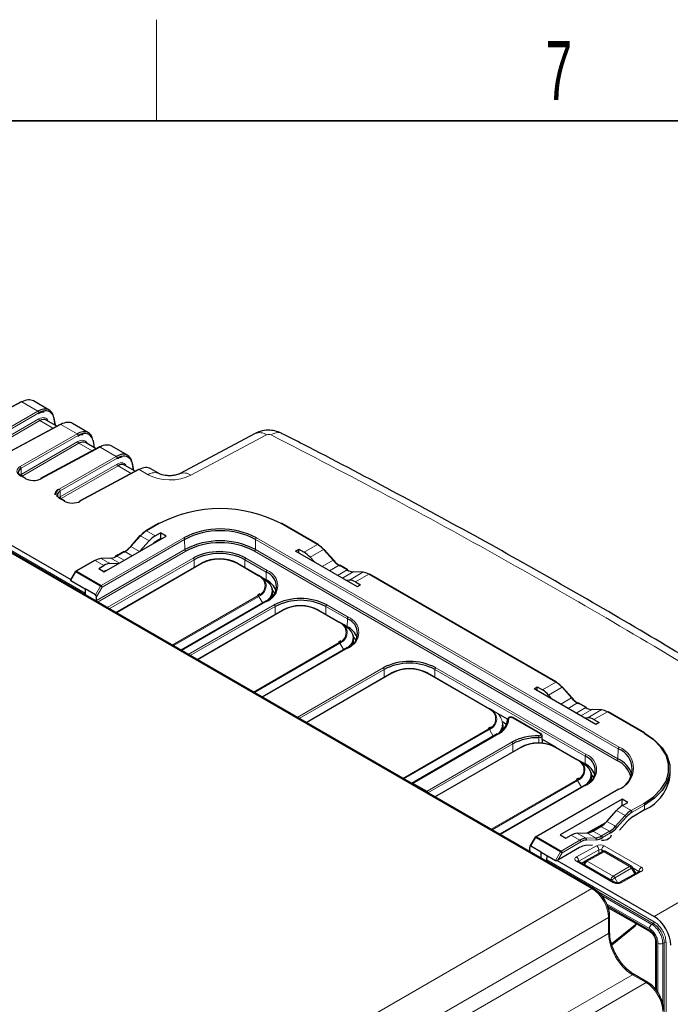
# Paper-space layout 'Blatt4' of a CAD drawing. Header units: millimetres. Extents: x 5 to 418, y 2 to 292.
# Tile 51 of 52: x 304 to 343, y 230 to 288. Entities that reach past the tile are written whole.
import ezdxf

# ---------------------------------------------------------------- set-up
doc = ezdxf.new("R2010")
doc.units = ezdxf.units.MM
doc.layers.add('SLD-0', color=7, linetype='Continuous')
doc.styles.add('SLDTEXTSTYLE0', font='TXT', dxfattribs={"width": 0.605})

psp = doc.layouts.new('Blatt4')

# ---------------------------------------------------------------- linework, layer by layer
at = {"color": 7, "linetype": 'Continuous', "lineweight": 25}
for p, q in [((282.331, 269.781), (307.409, 255.304)), ((338.413, 236.992), (285.271, 267.671)), ((304.467, 265.845), (300.973, 263.967)), ((306.138, 265.352), (305.2, 265.894)), ((306.787, 264.506), (303.293, 262.628)), ((306.588, 264.4), (305.955, 264.765)), ((306.501, 264.45), (306.431, 264.873)), ((308.457, 264.013), (307.519, 264.555)), ((318.35, 263.965), (313.857, 261.574)), ((308.907, 263.061), (308.274, 263.426)), ((308.821, 263.111), (308.751, 263.534)), ((309.106, 263.167), (305.612, 261.289)), ((310.776, 262.675), (309.839, 263.216)), ((311.14, 261.772), (311.07, 262.196)), ((311.425, 261.829), (307.931, 259.95)), ((311.227, 261.722), (310.593, 262.087)), ((312.673, 261.58), (312.158, 261.877)), ((312.673, 261.58), (312.658, 261.588)), ((304.737, 261.302), (304.459, 261.462)), ((307.056, 259.963), (306.778, 260.123)), ((312.607, 258.629), (311.868, 258.203)), ((322.081, 257.386), (319.928, 258.629)), ((312.423, 257.902), (312.732, 258.08)), ((313.066, 257.887), (312.732, 258.08)), ((312.732, 258.08), (312.732, 257.727)), ((309.4, 255.771), (313.066, 257.887)), ((311.514, 257.908), (310.945, 257.273)), ((311.5, 256.983), (312.063, 257.604)), ((312.732, 257.727), (312.486, 257.585)), ((312.732, 257.727), (312.76, 257.711)), ((310.582, 256.97), (310.106, 256.696)), ((320.742, 256.989), (320.934, 257.1)), ((324.408, 254.873), (320.742, 256.989)), ((320.934, 257.1), (321.243, 256.922)), ((320.934, 256.878), (320.934, 257.1)), ((323.004, 256.457), (322.435, 257.091)), ((308.82, 256.443), (307.709, 255.802)), ((309.761, 256.583), (309.192, 256.561)), ((321.603, 256.624), (321.855, 256.346)), ((307.68, 255.772), (307.402, 255.291)), ((309.066, 255.964), (309.375, 256.142)), ((309.066, 255.964), (309.4, 255.771)), ((309.732, 256.258), (310.286, 256.282)), ((310.089, 253.344), (315.162, 256.272)), ((317.288, 256.272), (318.561, 255.538)), ((323.843, 255.879), (323.367, 256.154)), ((324.757, 255.745), (324.188, 255.767)), ((307.414, 255.245), (308.263, 254.755)), ((318.808, 255.395), (318.561, 255.538)), ((318.997, 255.286), (318.809, 255.394)), ((323.686, 255.289), (323.934, 255.278)), ((324.291, 255.162), (324.6, 254.984)), ((336.223, 249.222), (325.129, 255.627)), ((308.263, 254.755), (308.263, 254.397)), ((308.88, 254.399), (308.263, 254.755)), ((319.378, 254.434), (319.374, 254.607)), ((324.6, 254.984), (324.408, 254.873)), ((308.941, 254.069), (308.938, 254.275)), ((319.02, 254.045), (313.947, 251.116)), ((318.619, 254.453), (318.481, 254.356)), ((314.897, 250.568), (319.97, 253.497)), ((322.096, 253.497), (323.369, 252.762)), ((323.616, 252.619), (323.369, 252.762)), ((323.805, 252.51), (323.617, 252.618)), ((323.428, 251.677), (323.289, 251.581)), ((324.186, 251.658), (324.182, 251.831)), ((323.829, 251.269), (318.755, 248.34)), ((321.36, 246.837), (326.433, 249.766)), ((328.559, 249.766), (332.236, 247.643)), ((334.884, 248.825), (335.076, 248.936)), ((338.55, 246.709), (334.884, 248.825)), ((335.076, 248.936), (335.386, 248.758)), ((335.076, 248.714), (335.076, 248.936)), ((337.146, 248.293), (336.577, 248.927)), ((335.746, 248.46), (335.997, 248.182)), ((332.483, 247.5), (332.236, 247.643)), ((337.985, 247.715), (337.509, 247.99)), ((338.899, 247.581), (338.33, 247.603)), ((333.307, 247.024), (332.484, 247.5)), ((335.29, 246.16), (333.628, 247.12)), ((337.829, 247.125), (338.076, 247.114)), ((338.433, 246.998), (338.743, 246.82)), ((341.424, 246.22), (339.271, 247.463)), ((332.295, 246.558), (332.156, 246.462)), ((333.027, 246.865), (333.258, 246.732)), ((333.053, 246.539), (333.049, 246.712)), ((338.743, 246.82), (338.55, 246.709)), ((332.696, 246.15), (327.622, 243.221)), ((335.393, 245.58), (335.37, 246.046)), ((336.184, 245.364), (335.381, 245.828)), ((328.997, 242.428), (334.07, 245.357)), ((336.196, 245.357), (337.469, 244.622)), ((337.716, 244.48), (337.469, 244.622)), ((337.905, 244.37), (337.717, 244.479)), ((337.527, 243.538), (337.389, 243.441)), ((338.286, 243.518), (338.282, 243.691)), ((338.375, 243.611), (338.283, 243.664)), ((337.928, 243.13), (332.855, 240.201)), ((339.883, 242.883), (334.985, 240.055)), ((340.106, 242.278), (336.44, 240.161)), ((340.44, 242.085), (340.106, 242.278)), ((340.111, 241.921), (340.106, 242.278)), ((340.111, 241.921), (340.134, 241.908)), ((340.131, 241.906), (340.44, 242.085)), ((339.209, 240.969), (339.773, 241.607)), ((341.44, 241.644), (340.771, 241.257)), ((339.119, 240.875), (338.059, 240.284)), ((338.376, 240.395), (338.852, 240.67)), ((340.412, 240.958), (339.95, 240.443)), ((334.956, 240.027), (334.639, 239.49)), ((336.44, 240.161), (336.774, 239.968)), ((336.774, 239.968), (337.083, 240.147)), ((337.443, 240.261), (338.016, 240.281)), ((334.625, 239.242), (334.628, 239.444)), ((335.303, 239.146), (334.685, 239.502)), ((337.585, 239.418), (336.288, 238.669)), ((338.345, 239.549), (337.943, 239.533)), ((335.303, 239.146), (336.151, 238.656)), ((335.303, 238.788), (335.303, 239.146)), ((335.65, 238.68), (335.653, 238.903)), ((337.942, 238.618), (338.949, 239.179)), ((340.653, 238.309), (339.147, 239.178)), ((336.252, 238.654), (342.001, 235.335)), ((339.702, 237.339), (337.496, 238.613)), ((337.742, 238.502), (337.942, 238.618)), ((340.926, 237.889), (340.726, 238.236)), ((341.145, 237.998), (339.957, 237.336)), ((340.932, 237.879), (340.926, 237.889)), ((339.267, 235.868), (341.762, 234.428)), ((339.361, 234.407), (339.361, 235.35)), ((339.496, 233.652), (340.878, 234.768)), ((342.086, 233.866), (342.086, 231.011)), ((341.628, 231.418), (340.817, 231.886))]:
    psp.add_line(p, q, dxfattribs=at)
at = {"color": 7, "linetype": 'Continuous', "lineweight": 18}
for p, q in [((282.326, 269.463), (308.263, 254.49)), ((338.316, 236.984), (285.173, 267.662)), ((304.506, 265.841), (301.012, 263.962)), ((305.466, 265.286), (304.506, 265.841)), ((302.092, 263.339), (305.466, 265.286)), ((305.523, 265.188), (302.149, 263.241)), ((302.149, 262.881), (305.516, 264.825)), ((305.572, 264.727), (302.205, 262.783)), ((306.826, 264.502), (303.331, 262.623)), ((306.356, 264.275), (305.572, 264.727)), ((306.469, 264.468), (306.41, 264.828)), ((307.786, 263.947), (306.826, 264.502)), ((304.411, 262), (307.786, 263.947)), ((319.025, 263.882), (314.531, 261.491)), ((307.842, 263.85), (304.468, 261.902)), ((304.468, 261.542), (307.835, 263.486)), ((307.892, 263.388), (304.525, 261.444)), ((308.675, 262.936), (307.892, 263.388)), ((308.789, 263.129), (308.729, 263.489)), ((309.145, 263.163), (305.651, 261.284)), ((310.105, 262.609), (309.145, 263.163)), ((306.731, 260.661), (310.105, 262.609)), ((310.162, 262.511), (306.787, 260.563)), ((306.787, 260.203), (310.154, 262.147)), ((311.108, 261.79), (311.049, 262.15)), ((304.468, 261.542), (304.468, 261.902)), ((310.211, 262.049), (306.844, 260.105)), ((311.464, 261.824), (307.97, 259.945)), ((310.994, 261.597), (310.211, 262.049)), ((311.99, 261.52), (311.464, 261.824)), ((304.698, 261.299), (304.42, 261.459)), ((306.787, 260.203), (306.787, 260.563)), ((307.017, 259.96), (306.739, 260.12)), ((312.647, 258.625), (311.908, 258.199)), ((322.041, 257.382), (319.888, 258.625)), ((312.423, 257.902), (311.908, 258.199)), ((309.21, 254.954), (314.108, 257.782)), ((314.164, 257.685), (309.266, 254.857)), ((311.55, 257.9), (310.981, 257.265)), ((312.063, 257.604), (311.55, 257.9)), ((314.173, 257.09), (314.164, 257.685)), ((318.361, 257.09), (318.37, 257.685)), ((339.866, 245.276), (318.37, 257.685)), ((318.427, 257.782), (339.923, 245.372)), ((308.941, 254.069), (314.173, 257.09)), ((314.23, 256.993), (308.999, 253.973)), ((310.622, 256.966), (310.146, 256.692)), ((311.046, 256.721), (310.622, 256.966)), ((311.484, 256.974), (310.981, 257.265)), ((339.801, 244.583), (318.305, 256.993)), ((318.361, 257.09), (339.857, 244.68)), ((321.243, 256.922), (322.041, 257.382)), ((321.603, 256.624), (322.399, 257.083)), ((322.968, 256.449), (322.399, 257.083)), ((308.86, 256.439), (307.749, 255.798)), ((309.375, 256.142), (308.86, 256.439)), ((309.788, 256.576), (309.219, 256.554)), ((309.732, 256.258), (309.219, 256.554)), ((309.573, 253.641), (314.662, 256.58)), ((314.719, 256.483), (309.685, 253.577)), ((310.291, 256.286), (309.788, 256.576)), ((310.571, 256.447), (310.146, 256.692)), ((314.726, 256.021), (314.719, 256.483)), ((317.724, 256.021), (317.731, 256.483)), ((319.004, 255.748), (317.731, 256.483)), ((317.788, 256.58), (319.06, 255.845)), ((322.323, 256.076), (322.968, 256.449)), ((307.709, 255.755), (307.414, 255.245)), ((309.17, 254.912), (307.709, 255.755)), ((307.749, 255.798), (309.21, 254.954)), ((315.202, 256.268), (310.112, 253.33)), ((318.521, 255.534), (317.248, 256.268)), ((318.997, 255.286), (319.004, 255.748)), ((322.761, 255.823), (323.327, 256.15)), ((323.237, 255.549), (323.803, 255.875)), ((323.803, 255.875), (323.327, 256.15)), ((323.516, 255.388), (324.161, 255.76)), ((323.934, 255.278), (324.73, 255.738)), ((324.73, 255.738), (324.161, 255.76)), ((318.997, 255.244), (318.997, 255.286)), ((324.291, 255.162), (325.089, 255.623)), ((336.183, 249.218), (325.089, 255.623)), ((308.88, 254.399), (309.17, 254.912)), ((309.266, 254.857), (308.938, 254.275)), ((313.431, 251.414), (318.521, 254.352)), ((318.561, 254.31), (313.488, 251.381)), ((319.06, 254.041), (313.97, 251.103)), ((318.791, 253.912), (318.561, 254.31)), ((314.381, 250.866), (319.471, 253.804)), ((319.527, 253.707), (314.493, 250.801)), ((320.01, 253.493), (314.92, 250.554)), ((319.534, 253.245), (319.527, 253.707)), ((323.329, 252.758), (322.056, 253.493)), ((322.532, 253.245), (322.539, 253.707)), ((323.812, 252.972), (322.539, 253.707)), ((322.596, 253.804), (323.869, 253.069)), ((323.805, 252.51), (323.812, 252.972)), ((323.806, 252.469), (323.805, 252.51)), ((318.239, 248.638), (323.329, 251.577)), ((323.369, 251.534), (318.296, 248.606)), ((323.869, 251.265), (318.779, 248.327)), ((323.599, 251.137), (323.369, 251.534)), ((320.844, 247.135), (325.934, 250.073)), ((325.99, 249.976), (320.956, 247.07)), ((325.997, 249.514), (325.99, 249.976)), ((328.995, 249.514), (329.002, 249.976)), ((337.912, 244.833), (329.002, 249.976)), ((329.059, 250.073), (337.968, 244.93)), ((326.473, 249.762), (321.383, 246.823)), ((332.196, 247.639), (328.519, 249.762)), ((335.386, 248.758), (336.183, 249.218)), ((335.746, 248.46), (336.542, 248.919)), ((337.11, 248.285), (336.542, 248.919)), ((336.465, 247.912), (337.11, 248.285)), ((336.903, 247.659), (337.469, 247.986)), ((337.379, 247.385), (337.945, 247.711)), ((337.945, 247.711), (337.469, 247.986)), ((337.658, 247.223), (338.303, 247.596)), ((338.076, 247.114), (338.872, 247.574)), ((338.872, 247.574), (338.303, 247.596)), ((335.25, 246.156), (333.588, 247.116)), ((338.433, 246.998), (339.231, 247.459)), ((341.384, 246.216), (339.231, 247.459)), ((327.106, 243.519), (332.196, 246.458)), ((332.236, 246.416), (327.163, 243.487)), ((332.483, 245.988), (332.236, 246.416)), ((327.657, 243.201), (332.483, 245.988)), ((332.736, 246.146), (327.701, 243.24)), ((328.536, 242.758), (333.57, 245.664)), ((333.627, 245.568), (328.593, 242.661)), ((334.11, 245.353), (329.02, 242.415)), ((333.634, 245.105), (333.627, 245.568)), ((337.429, 244.618), (336.156, 245.353)), ((339.857, 244.68), (339.866, 245.276)), ((337.905, 244.37), (337.912, 244.833)), ((337.906, 244.329), (337.905, 244.37)), ((327.701, 243.24), (328.536, 242.758)), ((332.339, 240.499), (337.429, 243.437)), ((337.469, 243.395), (332.396, 240.466)), ((337.968, 243.126), (332.878, 240.187)), ((339.923, 242.879), (335.025, 240.051)), ((337.699, 242.997), (337.469, 243.395)), ((342.001, 235.335), (355.308, 243.016)), ((340.111, 241.895), (340.111, 241.921)), ((340.131, 241.906), (340.645, 241.609)), ((340.645, 241.609), (341.384, 242.036)), ((341.44, 241.938), (340.702, 241.511)), ((341.44, 241.644), (341.44, 241.938)), ((339.718, 240.676), (340.286, 241.31)), ((339.773, 241.607), (340.286, 241.31)), ((340.367, 241.232), (339.798, 240.598)), ((338.993, 240.765), (338.168, 240.305)), ((338.852, 240.67), (339.359, 240.377)), ((339.209, 240.969), (339.718, 240.676)), ((334.985, 240.009), (334.685, 239.502)), ((336.446, 239.166), (334.985, 240.009)), ((335.025, 240.051), (336.486, 239.208)), ((337.083, 240.147), (337.597, 239.85)), ((337.443, 240.261), (337.956, 239.965)), ((337.956, 239.965), (338.525, 239.987)), ((338.016, 240.281), (338.525, 239.987)), ((338.376, 240.395), (338.883, 240.102)), ((338.883, 240.102), (339.359, 240.377)), ((339.416, 240.279), (338.94, 240.004)), ((336.486, 239.208), (337.597, 239.85)), ((337.654, 239.752), (336.542, 239.11)), ((337.398, 238.861), (338.586, 239.523)), ((338.557, 239.881), (337.988, 239.859)), ((339.039, 239.518), (341.245, 238.245)), ((334.57, 239.211), (334.625, 239.243)), ((336.151, 238.656), (336.446, 239.166)), ((336.542, 239.11), (336.288, 238.669)), ((338.725, 239.276), (337.537, 238.615)), ((339.047, 239.168), (338.04, 238.607)), ((338.725, 239.054), (338.725, 239.276)), ((339.015, 239.202), (338.895, 239.272)), ((338.895, 239.272), (338.895, 239.149)), ((340.553, 238.299), (339.047, 239.168)), ((335.65, 238.68), (342.006, 235.01)), ((339.604, 237.331), (337.398, 238.604)), ((337.537, 238.615), (337.537, 238.589)), ((337.717, 238.485), (337.742, 238.502)), ((338.04, 238.607), (339.58, 237.718)), ((339.58, 237.718), (340.553, 238.299)), ((340.655, 238.194), (339.682, 237.613)), ((340.855, 237.848), (340.655, 238.194)), ((341.101, 237.998), (340.744, 238.204)), ((339.682, 237.613), (339.856, 237.312)), ((341.245, 237.988), (340.057, 237.326)), ((340.562, 237.673), (340.855, 237.848)), ((340.86, 237.839), (340.855, 237.848)), ((341.101, 237.973), (341.101, 237.998)), ((308.575, 219.826), (338.316, 236.984)), ((341.95, 234.913), (338.621, 236.834)), ((338.867, 236.592), (341.864, 234.862)), ((341.723, 234.617), (339.178, 236.087)), ((339.243, 235.95), (341.721, 234.519)), ((339.305, 235.269), (310.338, 218.558)), ((339.305, 234.327), (339.305, 235.269)), ((339.482, 233.702), (340.897, 234.843)), ((340.897, 234.843), (340.897, 234.928)), ((341.95, 234.913), (341.864, 234.862)), ((312.089, 218.615), (339.305, 234.327)), ((342.145, 233.785), (342.145, 230.93)), ((342.231, 230.812), (342.231, 233.738)), ((342.6, 233.787), (342.513, 233.737)), ((342.513, 233.737), (342.513, 230.171)), ((342.6, 136.455), (342.6, 233.787)), ((342.713, 233.787), (342.713, 136.455)), ((340.719, 231.877), (313.568, 216.203)), ((341.53, 231.409), (340.719, 231.877)), ((312.578, 214.678), (341.53, 231.409))]:
    psp.add_line(p, q, dxfattribs=at)
at = {"color": 7, "linetype": 'Continuous', "lineweight": 18, "flags": 128}
for points in [[(311.55, 257.9), (311.539, 257.905), (311.53, 257.909), (311.522, 257.91), (311.517, 257.91), (311.514, 257.908)], [(310.981, 257.265), (310.97, 257.271), (310.961, 257.274), (310.953, 257.276), (310.948, 257.275), (310.945, 257.273)], [(322.399, 257.083), (322.41, 257.089), (322.419, 257.092), (322.427, 257.094), (322.432, 257.093), (322.435, 257.091)], [(322.968, 256.449), (322.979, 256.454), (322.988, 256.458), (322.996, 256.459), (323.001, 256.458), (323.004, 256.457)], [(307.68, 255.772), (307.681, 255.772), (307.684, 255.77), (307.69, 255.766), (307.699, 255.761), (307.709, 255.755)], [(319.004, 254.016), (319.038, 254.044), (319.21, 254.229), (319.315, 254.43), (319.351, 254.639), (319.315, 254.847), (319.21, 255.048), (319.038, 255.233), (318.808, 255.395)], [(323.812, 251.24), (323.847, 251.268), (324.018, 251.453), (324.123, 251.654), (324.159, 251.863), (324.123, 252.071), (324.018, 252.272), (323.847, 252.457), (323.616, 252.619)], [(336.542, 248.919), (336.552, 248.925), (336.561, 248.928), (336.569, 248.93), (336.575, 248.929), (336.577, 248.927)], [(337.11, 248.285), (337.121, 248.29), (337.13, 248.294), (337.138, 248.295), (337.143, 248.294), (337.146, 248.293)], [(337.912, 243.1), (337.946, 243.129), (338.118, 243.314), (338.223, 243.514), (338.259, 243.723), (338.223, 243.932), (338.118, 244.133), (337.946, 244.317), (337.716, 244.48)], [(336.446, 239.166), (336.458, 239.159), (336.47, 239.152), (336.484, 239.144), (336.498, 239.136), (336.511, 239.128), (336.523, 239.121), (336.533, 239.115), (336.542, 239.11)], [(340.655, 238.194), (340.68, 238.209), (340.7, 238.221), (340.715, 238.229), (340.724, 238.234), (340.726, 238.236)], [(339.455, 237.482), (339.461, 237.486), (339.488, 237.501), (339.519, 237.519), (339.552, 237.538), (339.586, 237.558), (339.62, 237.577), (339.652, 237.596), (339.682, 237.613)], [(340.855, 237.848), (340.88, 237.863), (340.9, 237.874), (340.915, 237.883), (340.924, 237.888), (340.926, 237.889)]]:
    psp.add_lwpolyline(points, dxfattribs=at)
at = {"color": 7, "linetype": 'Continuous', "lineweight": 25, "flags": 128}
for points in [[(310.945, 257.273), (310.944, 257.272), (310.943, 257.267), (310.945, 257.261), (310.948, 257.252)], [(323.004, 256.457), (323.005, 256.456), (323.006, 256.451), (323.004, 256.444), (323.001, 256.436)], [(318.825, 255.359), (319.058, 255.195), (319.231, 255.008), (319.338, 254.805), (319.374, 254.593), (319.338, 254.382), (319.231, 254.179), (319.204, 254.143)], [(319.515, 254.484), (319.463, 254.564), (319.368, 254.678)], [(319.363, 254.286), (319.378, 254.42), (319.378, 254.434)], [(323.633, 252.584), (323.866, 252.419), (324.04, 252.232), (324.146, 252.029), (324.182, 251.818), (324.146, 251.606), (324.04, 251.403), (324.013, 251.367)], [(324.172, 251.51), (324.186, 251.645), (324.186, 251.658)], [(324.323, 251.708), (324.271, 251.788), (324.177, 251.903)], [(337.146, 248.293), (337.147, 248.292), (337.148, 248.287), (337.147, 248.28), (337.143, 248.272)], [(333.039, 246.391), (333.053, 246.526), (333.053, 246.539)], [(341.384, 242.036), (341.958, 242.43), (342.404, 242.877), (342.709, 243.361), (342.864, 243.868), (342.864, 244.383), (342.709, 244.891), (342.404, 245.375), (341.958, 245.821), (341.384, 246.216)], [(341.44, 246.183), (342.023, 245.782), (342.476, 245.329), (342.786, 244.837), (342.944, 244.322), (342.944, 243.799), (342.786, 243.283), (342.476, 242.792), (342.023, 242.339), (341.44, 241.938)], [(337.733, 244.444), (337.966, 244.28), (338.139, 244.093), (338.246, 243.889), (338.282, 243.678), (338.246, 243.467), (338.139, 243.264), (338.112, 243.228)], [(338.273, 243.38), (338.286, 243.505), (338.286, 243.518)], [(338.423, 243.568), (338.371, 243.648), (338.276, 243.763)], [(328.536, 242.758), (328.536, 242.744), (328.536, 242.728), (328.536, 242.711), (328.536, 242.694)], [(334.625, 239.242), (334.624, 239.23), (334.62, 239.22), (334.615, 239.212), (334.608, 239.206), (334.599, 239.203), (334.59, 239.203), (334.58, 239.205)], [(337.74, 238.501), (337.718, 238.487), (337.716, 238.485)]]:
    psp.add_lwpolyline(points, dxfattribs=at)
at = {"color": 7, "linetype": 'Continuous', "lineweight": 25}
for centre, radius, start, end in [((304.483, 265.809), 0.0395, 53.6093, 112.9569), ((306.388, 264.865), 0.044, 11.4777, 63.12467), ((306.802, 264.47), 0.0395, 53.61172, 112.95308), ((308.708, 263.526), 0.044, 11.4795, 63.12287), ((309.121, 263.131), 0.0395, 53.61172, 112.95308), ((311.027, 262.187), 0.044, 11.47957, 63.1242), ((311.441, 261.792), 0.0395, 53.60807, 112.95673), ((304.72, 261.266), 0.0396, 65.34908, 124.60209), ((305.627, 261.252), 0.0395, 53.61754, 112.94866), ((307.039, 259.927), 0.0396, 65.34908, 124.60209), ((307.947, 259.913), 0.0395, 53.61754, 112.94866), ((316.267, 251.676), 7.835, 62.48056, 117.51946), ((312.624, 258.592), 0.0403, 54.39004, 114.29421), ((319.911, 258.592), 0.0403, 65.71599, 125.60048), ((312.567, 256.967), 1.396, 120.82804, 138.78013), ((312.675, 256.914), 1.496, 120.82765, 138.78083), ((311.885, 258.166), 0.0403, 54.39004, 114.29421), ((316.267, 253.614), 4.694, 62.60963, 117.39036), ((316.267, 253.626), 4.571, 62.60973, 117.3903), ((316.267, 253.048), 4.552, 62.60965, 117.39036), ((316.267, 253.061), 4.429, 62.60965, 117.39034), ((309.748, 258.304), 1.596, 300.82778, 318.7803), ((309.856, 258.251), 1.496, 300.82681, 318.78167), ((316.225, 253.564), 3.396, 62.60973, 117.3903), ((322.064, 257.349), 0.0403, 65.71599, 125.60048), ((321.274, 256.098), 1.496, 41.21903, 59.17235), ((321.382, 256.151), 1.396, 41.2199, 59.17194), ((309.275, 255.764), 0.792, 94.05573, 121.56645), ((309.194, 256.512), 0.0495, 59.23847, 91.94774), ((309.732, 257.366), 0.792, 274.05447, 301.56771), ((310.123, 256.659), 0.0402, 54.38031, 114.31775), ((316.225, 253.576), 3.274, 62.60973, 117.39026), ((316.225, 254.221), 2.311, 62.60967, 117.39033), ((316.225, 254.294), 2.224, 62.6097, 117.39025), ((324.093, 257.434), 1.496, 221.21819, 239.17319), ((324.201, 257.487), 1.596, 221.21961, 239.17222), ((307.749, 255.732), 0.08, 119.99731, 150), ((318.674, 254.879), 0.93, 290.78352, 69.21648), ((323.826, 255.842), 0.0402, 65.69245, 125.61021), ((324.217, 256.55), 0.792, 238.43233, 265.9454), ((324.755, 255.695), 0.0495, 88.03997, 120.76104), ((324.674, 254.948), 0.792, 58.43358, 85.94416), ((318.216, 254.81), 0.805, 16.321, 64.63995), ((318.785, 255.363), 0.0397, 355.46363, 54.55872), ((318.493, 254.239), 1.162, 19.89064, 64.28354), ((309.065, 254.076), 0.124, 183.3056, 230.20196), ((319.043, 254.013), 0.0396, 125.3537, 184.61153), ((321.033, 250.788), 3.396, 62.60973, 117.39029), ((321.033, 250.801), 3.274, 62.60973, 117.39027), ((321.033, 251.445), 2.311, 62.60967, 117.39033), ((321.033, 251.518), 2.224, 62.6097, 117.39025), ((323.482, 252.103), 0.93, 290.78353, 69.21647), ((323.025, 252.035), 0.805, 16.32109, 64.63987), ((323.593, 252.587), 0.0397, 355.46363, 54.55872), ((323.301, 251.464), 1.162, 19.8906, 64.28357), ((323.852, 251.237), 0.0396, 125.35275, 184.61249), ((327.496, 247.057), 3.396, 62.60974, 117.39028), ((327.496, 247.07), 3.274, 62.60975, 117.39025), ((327.496, 247.714), 2.311, 62.60969, 117.39031), ((327.496, 247.787), 2.224, 62.6097, 117.39026), ((336.206, 249.185), 0.0403, 65.71599, 125.60048), ((335.416, 247.934), 1.496, 41.21903, 59.17233), ((335.524, 247.987), 1.396, 41.21992, 59.17191), ((338.235, 249.27), 1.496, 221.2182, 239.17317), ((338.343, 249.323), 1.596, 221.2196, 239.17222), ((331.892, 246.916), 0.805, 16.32095, 64.64001), ((337.968, 247.678), 0.0402, 65.69245, 125.61021), ((338.359, 248.386), 0.792, 238.43234, 265.9454), ((338.898, 247.531), 0.0495, 88.03692, 120.76234), ((338.816, 246.784), 0.792, 58.43359, 85.94407), ((332.245, 247.083), 1.061, 294.17368, 355.58192), ((332.285, 247.151), 1.101, 294.17372, 355.58185), ((332.326, 246.714), 0.724, 319.94554, 359.84623), ((335.074, 242.837), 3.202, 88.3879, 117.99744), ((335.076, 242.842), 3.086, 88.38782, 117.99751), ((341.407, 246.183), 0.0403, 65.71599, 125.60048), ((335.133, 243.305), 2.311, 62.60965, 117.39039), ((335.133, 243.378), 2.224, 62.60973, 117.39024), ((339.406, 244.062), 1.298, 290.78348, 69.21642), ((337.124, 243.895), 0.805, 16.321, 64.64003), ((337.582, 243.963), 0.93, 290.78338, 69.21662), ((339.162, 243.228), 1.61, 18.73312, 64.40224), ((337.693, 244.447), 0.0397, 355.46363, 54.55872), ((337.401, 243.324), 1.162, 19.88978, 64.28441), ((339.149, 243.2), 1.53, 15.02923, 64.76589), ((340.364, 244.024), 2.612, 294.33321, 354.34662), ((337.951, 243.097), 0.0396, 125.35371, 184.60975), ((341.412, 240.325), 1.496, 120.82765, 138.78083), ((341.417, 240.312), 1.396, 120.82804, 138.78013), ((341.537, 239.973), 1.496, 120.82737, 138.7804), ((338.593, 241.661), 1.496, 300.82681, 318.78167), ((338.598, 241.649), 1.596, 300.82778, 318.7803), ((335.025, 239.986), 0.08, 119.99731, 149.42263), ((338.012, 239.175), 0.792, 94.05573, 121.56645), ((338.469, 240.777), 0.792, 274.05447, 301.56771), ((338.498, 240.724), 0.845, 274.05669, 301.56611), ((337.999, 238.743), 0.792, 94.05715, 121.56644), ((338.041, 239.122), 0.739, 94.05728, 121.56569), ((339.047, 239.005), 0.2, 60.00269, 119.1388), ((340.553, 238.136), 0.2, 30.00252, 60.00269), ((340.753, 234.923), 0.2, 308.89298, 352.17065)]:
    psp.add_arc(centre, radius, start, end, dxfattribs=at)
at = {"color": 7, "linetype": 'Continuous', "lineweight": 18}
for centre, radius, start, end in [((305.404, 265.185), 0.119, 1.72002, 58.27937), ((305.635, 264.828), 0.119, 181.71953, 238.28232), ((306.382, 264.869), 0.0493, 304.21696, 5.03544), ((307.723, 263.846), 0.119, 1.72104, 58.27835), ((318.615, 263.332), 0.686, 53.28656, 112.68162), ((319.687, 263.39), 0.629, 68.72882, 128.50309), ((307.954, 263.49), 0.119, 181.71926, 238.28259), ((308.702, 263.53), 0.0493, 304.22317, 5.02923), ((310.042, 262.507), 0.119, 1.72104, 58.27835), ((310.274, 262.151), 0.119, 181.71814, 238.28309), ((311.021, 262.191), 0.0493, 304.21844, 5.03118), ((304.349, 261.898), 0.119, 1.72809, 58.27129), ((304.587, 261.546), 0.119, 181.72004, 238.27872), ((312.386, 260.944), 0.699, 67.18345, 124.47527), ((314.122, 260.942), 0.685, 53.25872, 113.01373), ((304.442, 261.426), 0.0396, 65.34908, 124.60209), ((306.668, 260.559), 0.119, 1.72707, 58.27231), ((306.762, 260.087), 0.0396, 65.34908, 124.60209), ((306.907, 260.207), 0.119, 181.72104, 238.27835), ((314.041, 257.678), 0.123, 3.23071, 57.34791), ((318.493, 257.678), 0.123, 122.65323, 176.76984), ((310.599, 256.934), 0.0402, 54.38031, 114.31775), ((314.296, 257.097), 0.123, 183.22823, 237.35054), ((318.238, 257.097), 0.123, 302.64891, 356.7717), ((308.837, 256.406), 0.0403, 54.39004, 114.29421), ((309.762, 256.534), 0.0494, 59.22575, 91.99383), ((314.596, 256.476), 0.123, 3.231, 57.34511), ((317.854, 256.476), 0.123, 122.6534, 176.76971), ((307.726, 255.765), 0.0403, 54.39004, 114.29421), ((307.81, 255.7), 0.115, 121.95883, 151.14098), ((315.178, 256.236), 0.0402, 54.37843, 114.32915), ((317.271, 256.236), 0.0402, 65.67347, 125.6211), ((319.127, 255.741), 0.123, 122.6534, 176.76971), ((318.718, 254.943), 0.965, 290.78348, 69.21645), ((323.35, 256.117), 0.0402, 65.69245, 125.61021), ((324.187, 255.718), 0.0494, 88.00131, 120.77945), ((318.544, 255.501), 0.0402, 65.67347, 125.6211), ((318.297, 254.943), 0.632, 290.78357, 69.21656), ((325.112, 255.59), 0.0403, 65.71599, 125.60048), ((309.271, 254.856), 0.115, 121.95883, 151.14098), ((304.871, 247.199), 8.83, 60.14887, 60.86867), ((309.143, 254.85), 0.123, 3.23071, 57.34791), ((318.288, 254.96), 0.704, 292.76153, 6.26829), ((318.46, 254.254), 0.115, 28.84941, 58.0459), ((319.037, 254.009), 0.0395, 53.73282, 114.96542), ((319.404, 253.7), 0.123, 3.23126, 57.34501), ((319.987, 253.46), 0.0402, 54.37843, 114.32915), ((322.08, 253.46), 0.0402, 65.67347, 125.6211), ((322.662, 253.7), 0.123, 122.6534, 176.76971), ((323.935, 252.965), 0.123, 122.6534, 176.76971), ((323.526, 252.167), 0.965, 290.7835, 69.21644), ((323.353, 252.725), 0.0402, 65.67347, 125.6211), ((323.105, 252.167), 0.632, 290.78352, 69.21658), ((323.097, 252.184), 0.704, 292.76144, 6.26832), ((323.268, 251.479), 0.115, 28.84916, 58.04614), ((323.845, 251.233), 0.0395, 53.72799, 114.97006), ((325.867, 249.969), 0.123, 3.23106, 57.34521), ((329.125, 249.969), 0.123, 122.6534, 176.76971), ((326.45, 249.729), 0.0402, 54.37891, 114.32795), ((328.543, 249.729), 0.0402, 65.67347, 125.6211), ((332.22, 247.606), 0.0402, 65.67347, 125.6211), ((331.972, 247.048), 0.632, 290.78355, 69.21655), ((337.492, 247.953), 0.0402, 65.69245, 125.61021), ((338.329, 247.553), 0.0494, 88.00723, 120.77615), ((331.964, 247.065), 0.704, 292.76173, 6.26811), ((332.196, 246.744), 0.809, 290.7835, 69.21643), ((333.377, 246.992), 0.0748, 85.54684, 172.50811), ((333.611, 247.084), 0.0396, 65.12962, 126.17304), ((339.254, 247.426), 0.0403, 65.71599, 125.60048), ((332.135, 246.36), 0.115, 28.85015, 58.0455), ((332.713, 246.116), 0.0384, 52.75479, 115.94398), ((340.751, 245.926), 5.589, 178.85387, 179.98533), ((335.274, 246.124), 0.0394, 65.22813, 126.34475), ((333.504, 245.561), 0.123, 3.23055, 57.34572), ((334.087, 245.32), 0.0402, 54.37668, 114.33162), ((336.18, 245.32), 0.0402, 65.67347, 125.6211), ((339.989, 245.269), 0.123, 122.65323, 176.76984), ((339.45, 244.126), 1.333, 290.78339, 69.21661), ((337.452, 244.586), 0.0402, 65.67347, 125.6211), ((337.205, 244.028), 0.632, 290.78354, 69.21667), ((338.035, 244.826), 0.123, 122.6534, 176.76971), ((337.626, 244.028), 0.965, 290.78351, 69.21649), ((339.734, 244.687), 0.123, 302.64891, 356.7717), ((337.196, 244.044), 0.704, 292.76146, 6.26821), ((337.368, 243.339), 0.115, 28.84731, 58.04765), ((337.945, 243.094), 0.0395, 53.74716, 114.95019), ((339.9, 242.847), 0.0396, 53.88522, 114.79831), ((341.318, 241.932), 0.123, 2.6044, 57.39437), ((340.168, 241.108), 0.234, 32.03299, 59.71815), ((340.579, 241.506), 0.123, 2.6044, 57.39437), ((339.599, 240.473), 0.234, 32.03558, 59.7072), ((335.44, 240.789), 0.903, 237.57012, 239.71621), ((335.002, 240.019), 0.0396, 53.88522, 114.79831), ((335.086, 239.954), 0.115, 121.95883, 151.14098), ((337.903, 239.891), 0.0914, 339.96935, 54.38623), ((338.471, 239.913), 0.0915, 339.97764, 54.37646), ((338.817, 239.999), 0.123, 2.60552, 57.39324), ((339.293, 240.273), 0.123, 2.60552, 57.39324), ((337.531, 239.746), 0.123, 2.6044, 57.39437), ((338.422, 239.268), 0.303, 1.58441, 57.26557), ((339.201, 239.258), 0.307, 121.97743, 177.4449), ((336.547, 239.11), 0.115, 121.95883, 151.14098), ((336.42, 239.105), 0.123, 2.6044, 57.39437), ((337.234, 238.606), 0.303, 1.58484, 57.26514), ((338.989, 239.09), 0.0976, 53.25977, 114.08368), ((339.106, 239.086), 0.101, 65.6903, 125.61835), ((337.454, 238.523), 0.099, 65.36078, 124.60252), ((338.045, 238.471), 0.18, 125.04215, 207.44874), ((338.208, 238.345), 0.311, 122.8102, 173.61285), ((337.981, 238.528), 0.0976, 53.25977, 114.08368), ((340.611, 238.217), 0.101, 65.6903, 125.61835), ((340.405, 238.053), 0.287, 29.47266, 58.96337), ((341.407, 237.985), 0.307, 121.97743, 177.4449), ((339.749, 237.456), 0.311, 122.8102, 173.61285), ((339.432, 237.472), 0.287, 29.47213, 58.96391), ((341.186, 237.905), 0.101, 54.63706, 113.91476), ((339.661, 237.249), 0.099, 65.38221, 124.6007), ((339.998, 237.243), 0.101, 54.64124, 113.93751), ((338.372, 236.902), 0.099, 65.36979, 124.58006), ((339.263, 235.359), 0.099, 295.38924, 354.62212), ((340.824, 234.821), 0.0759, 315.5995, 17.14605), ((340.842, 234.945), 0.116, 298.03481, 335.77863), ((342.031, 234.603), 0.308, 122.91667, 177.37149), ((341.883, 235.016), 0.123, 302.9151, 357.37207), ((339.263, 234.416), 0.0994, 295.44407, 353.95975), ((341.816, 234.507), 0.0961, 172.81843, 236.03305), ((342.182, 233.873), 0.0961, 184.45468, 247.19686), ((342.373, 234.011), 0.308, 242.6336, 297.07828), ((342.656, 233.677), 0.123, 62.6316, 117.08004), ((340.776, 231.796), 0.0991, 65.53079, 124.58547), ((341.587, 231.328), 0.099, 65.37399, 124.60238)]:
    psp.add_arc(centre, radius, start, end, dxfattribs=at)
at = {"color": 7, "linetype": 'Continuous', "lineweight": 25}
for centre, major_axis, ratio, start_param, end_param in [((304.489, 264.688), (0.717, 1.202), 0.586803, 0.008503, 0.776367), ((305.449, 264.133), (0.683, 1.222), 0.567804, 5.664277, 7.043087), ((305.507, 264.101), (0.643, 1.153), 0.567218, 6.008824, 7.042622), ((305.563, 264.068), (0.389, 0.699), 0.566193, 6.273948, 7.041811), ((306.808, 263.349), (0.717, 1.202), 0.586803, 0.008503, 0.776367), ((307.769, 262.794), (0.683, 1.222), 0.567804, 5.664277, 7.043087), ((307.826, 262.762), (0.643, 1.153), 0.567218, 6.008824, 7.042622), ((307.882, 262.729), (0.389, 0.699), 0.566193, 6.273948, 7.041811), ((309.127, 262.01), (0.717, 1.202), 0.586803, 0.008503, 0.776367), ((310.088, 261.455), (0.683, 1.222), 0.567804, 5.664277, 7.043087), ((310.146, 261.423), (0.643, 1.153), 0.567218, 6.008824, 7.042622), ((310.201, 261.39), (0.389, 0.699), 0.566193, 6.273948, 7.041811), ((304.9, 261.661), (0.6, -0.01), 0.565757, 2.383153, 3.936496), ((304.9, 261.302), (0.6, -0.008), 0.568489, 2.380984, 2.590407), ((311.447, 260.671), (0.717, 1.202), 0.586803, 0.008503, 0.776367), ((305.178, 261.566), (0.68, -0.01), 0.567125, 3.935417, 5.48876), ((307.219, 260.322), (0.6, -0.01), 0.565757, 2.383153, 3.936496), ((307.219, 259.963), (0.6, -0.008), 0.568489, 2.380984, 2.590407), ((307.498, 260.227), (0.68, -0.01), 0.567125, 3.935417, 5.48876), ((312.408, 256.93), (0.615, 1.03), 0.56722, 0.793746, 1.230078), ((312.472, 256.614), (0.615, 1.03), 0.56722, 0.793746, 1.054713), ((321.258, 255.951), (-0.615, 1.03), 0.56722, 5.053107, 5.48944), ((309.36, 255.171), (0.615, 1.03), 0.56722, 0.357413, 0.793746), ((309.286, 254.775), (0.615, 1.03), 0.56722, 0.532778, 0.706048), ((307.494, 255.291), (0.0971, 0.026), 0.51759, 2.664011, 3.619289), ((324.306, 254.191), (-0.615, 1.03), 0.56722, 5.48944, 5.925772), ((308.881, 254.306), (-0.0266, 0.0974), 0.512471, 4.247129, 5.805584), ((335.4, 247.787), (-0.615, 1.03), 0.56722, 5.053107, 5.48944), ((338.448, 246.027), (-0.615, 1.03), 0.56722, 5.48944, 5.925772), ((327.701, 243.175), (0.113, 0), 0.577382, 1.570796, 2.356113), ((340.145, 240.918), (0.584, 1.048), 0.587367, 0.776279, 1.212611), ((338.837, 241.658), (0.584, 1.048), 0.587367, 3.917871, 4.354204), ((337.097, 239.158), (0.584, 1.048), 0.587367, 0.339947, 0.776279), ((338.361, 241.383), (0.584, 1.048), 0.587367, 3.481539, 3.917871), ((338.896, 240.177), (0.574, -0.009), 0.567125, 4.706265, 6.306161), ((334.685, 239.41), (-0.0254, 0.0967), 0.522903, 5.805587, 7.364042), ((335.738, 238.852), (-0.06, 0.104), 0.577385, 0.342354, 0.768178), ((335.593, 238.647), (0.041, 0.0687), 0.56722, 4.333993, 5.506135), ((336.231, 238.702), (0.0971, 0.026), 0.51759, 3.619289, 5.190086), ((342.001, 234.191), (-0.7, 1.212), 0.577557, 3.927224, 5.497716)]:
    psp.add_ellipse(centre, major_axis=major_axis, ratio=ratio, start_param=start_param, end_param=end_param, dxfattribs=at)
at = {"color": 7, "linetype": 'Continuous', "lineweight": 18}
for centre, major_axis, ratio, start_param, end_param in [((305.507, 264.101), (0.643, 1.153), 0.567218, 5.663812, 6.008824), ((305.505, 264.1), (0.429, 0.769), 0.567218, 5.847759, 7.042622), ((319.163, 263.798), (0.2, -0.003), 0.567125, 0.855991, 2.341931), ((307.824, 262.761), (0.429, 0.769), 0.567218, 5.847759, 7.042622), ((307.826, 262.762), (0.643, 1.153), 0.567218, 5.663812, 6.008824), ((310.144, 261.422), (0.429, 0.769), 0.567218, 5.847759, 7.042622), ((310.146, 261.423), (0.643, 1.153), 0.567218, 5.663812, 6.008824), ((304.901, 261.727), (0.68, -0.01), 0.567125, 2.382074, 3.935417), ((313.288, 262.242), (1.817, 0.001), 0.566679, 3.91714, 5.465592), ((307.22, 260.388), (0.68, -0.01), 0.567125, 2.382074, 3.935417), ((338.812, 239.392), (0.32, -0.005), 0.567125, 0.793824, 2.36462), ((337.624, 238.73), (0.32, -0.005), 0.567125, 2.36462, 3.935417), ((338.81, 239.227), (0.12, -0.005), 0.549843, 0.806585, 2.377382), ((337.622, 238.566), (0.12, -0.005), 0.549843, 2.377382, 2.818523), ((341.019, 238.119), (0.32, -0.005), 0.567125, 5.506213, 7.077009), ((341.016, 237.954), (0.12, -0.005), 0.549843, 0.543943, 0.806585), ((339.831, 237.457), (0.32, -0.005), 0.567125, 3.935417, 5.506213), ((338.313, 235.839), (-0.7, 1.212), 0.580414, 3.927255, 5.497741), ((340.717, 233.509), (-1, 1.732), 0.575578, 0.785632, 2.356123), ((341.721, 234.03), (-0.3, 0.52), 0.577557, 3.927224, 5.497716), ((341.528, 230.265), (-0.7, 1.212), 0.58043, 3.927187, 5.49767)]:
    psp.add_ellipse(centre, major_axis=major_axis, ratio=ratio, start_param=start_param, end_param=end_param, dxfattribs=at)
at = {"color": 7, "linetype": 'Continuous', "lineweight": 25}
for points, knots in [([(305.505, 265.151), (305.551, 265.176), (305.665, 265.237), (305.765, 265.246), (305.824, 265.252)], [0, 0, 0, 0, 0.402639, 1, 1, 1, 1]), ([(307.825, 263.812), (307.871, 263.837), (307.985, 263.898), (308.084, 263.907), (308.144, 263.913)], [0, 0, 0, 0, 0.402639, 1, 1, 1, 1]), ([(319.915, 263.976), (319.783, 264.031), (319.528, 264.138), (319.09, 264.174), (318.689, 264.12), (318.448, 264.009), (318.35, 263.965)], [0, 0, 0, 0, 0.263345, 0.509505, 0.802373, 1, 1, 1, 1]), ([(356.048, 243.028), (355.823, 243.177), (354.096, 244.314), (350.911, 246.36), (346.388, 249.186), (341.709, 252.002), (336.789, 254.868), (331.683, 257.74), (326.49, 260.557), (322.552, 262.629), (320.344, 263.755), (319.914, 263.974)], [0, 0, 0, 0, 0.020024, 0.153606, 0.27921, 0.410303, 0.549365, 0.688447, 0.827504, 0.966438, 1, 1, 1, 1]), ([(310.144, 262.473), (310.19, 262.498), (310.304, 262.559), (310.403, 262.568), (310.463, 262.574)], [0, 0, 0, 0, 0.402639, 1, 1, 1, 1]), ([(313.857, 261.574), (313.84, 261.566), (313.799, 261.546), (313.67, 261.502), (313.474, 261.466), (313.238, 261.454), (313.008, 261.474), (312.827, 261.514), (312.716, 261.556), (312.686, 261.573), (312.673, 261.58)], [0, 0, 0, 0, 0.093953, 0.224001, 0.363751, 0.513846, 0.667419, 0.795873, 0.91292, 1, 1, 1, 1]), ([(306.69, 260.664), (306.653, 260.64), (306.559, 260.577), (306.468, 260.457), (306.468, 260.359), (306.467, 260.32)], [0, 0, 0, 0, 0.277383, 0.7094377, 1, 1, 1, 1]), ([(310.272, 256.791), (310.23, 256.779), (310.13, 256.75), (310.069, 256.688), (310.033, 256.653)], [0, 0, 0, 0, 0.424335, 1, 1, 1, 1]), ([(333.626, 247.118), (333.621, 247.122), (333.598, 247.139), (333.542, 247.151), (333.466, 247.153), (333.394, 247.133), (333.34, 247.097), (333.311, 247.051), (333.299, 247.016), (333.303, 247), (333.303, 247)], [0, 0, 0, 0, 0.048781, 0.213845, 0.391816, 0.573453, 0.738684, 0.87461, 0.999435, 1, 1, 1, 1]), ([(335.363, 246.048), (335.362, 246.06), (335.361, 246.088), (335.335, 246.125), (335.31, 246.151), (335.292, 246.158), (335.29, 246.159)], [0, 0, 0, 0, 0.2541917, 0.590938, 0.9507504, 1, 1, 1, 1]), ([(339.265, 239.931), (339.29, 239.95), (339.319, 239.971), (339.326, 239.997), (339.327, 240.001)], [0, 0, 0, 0, 0.872352, 1, 1, 1, 1]), ([(337.496, 238.613), (337.491, 238.616), (337.485, 238.621), (337.486, 238.619), (337.487, 238.618)], [0, 0, 0, 0, 0.795045, 1, 1, 1, 1]), ([(341.152, 238.002), (341.153, 238.003), (341.154, 238.004), (341.149, 238), (341.145, 237.998)], [0, 0, 0, 0, 0.3639849, 1, 1, 1, 1]), ([(339.957, 237.336), (339.95, 237.333), (339.936, 237.326), (339.897, 237.315), (339.849, 237.31), (339.795, 237.311), (339.747, 237.32), (339.716, 237.332), (339.706, 237.337), (339.702, 237.339)], [0, 0, 0, 0, 0.139971, 0.281219, 0.437937, 0.607026, 0.779138, 0.921268, 1, 1, 1, 1]), ([(339.086, 236.279), (339.082, 236.29), (339.018, 236.427), (338.828, 236.657), (338.598, 236.878), (338.454, 236.967), (338.413, 236.992)], [0, 0, 0, 0, 0.033556, 0.436507, 0.842512, 1, 1, 1, 1]), ([(339.361, 235.35), (339.359, 235.415), (339.35, 235.603), (339.271, 235.926), (339.146, 236.165), (339.086, 236.279)], [0, 0, 0, 0, 0.218271, 0.626558, 1, 1, 1, 1]), ([(339.801, 232.969), (339.775, 233.009), (339.659, 233.191), (339.516, 233.546), (339.384, 234.001), (339.369, 234.273), (339.361, 234.407)], [0, 0, 0, 0, 0.087649, 0.395242, 0.701843, 1, 1, 1, 1]), ([(341.762, 234.428), (341.785, 234.413), (341.837, 234.379), (341.925, 234.286), (342.008, 234.159), (342.065, 234.022), (342.085, 233.922), (342.086, 233.878), (342.086, 233.866)], [0, 0, 0, 0, 0.147487, 0.3371386, 0.5394039, 0.7470415, 0.933497, 1, 1, 1, 1]), ([(340.817, 231.886), (340.758, 231.923), (340.585, 232.03), (340.299, 232.283), (340.008, 232.617), (339.862, 232.865), (339.801, 232.969)], [0, 0, 0, 0, 0.159637, 0.467779, 0.77769, 1, 1, 1, 1]), ([(342.301, 230.705), (342.296, 230.715), (342.233, 230.852), (342.043, 231.083), (341.813, 231.303), (341.668, 231.393), (341.628, 231.418)], [0, 0, 0, 0, 0.0335638, 0.4365108, 0.8425121, 1, 1, 1, 1]), ([(342.576, 229.775), (342.573, 229.84), (342.565, 230.028), (342.485, 230.351), (342.361, 230.59), (342.301, 230.705)], [0, 0, 0, 0, 0.21828, 0.626566, 1, 1, 1, 1])]:
    psp.add_open_spline(points, degree=3, knots=knots, dxfattribs=at)
at = {"color": 7, "linetype": 'Continuous', "lineweight": 18}
for points, knots in [([(355.308, 243.016), (352.234, 244.998), (347.094, 248.312), (339.584, 252.804), (332.98, 256.589), (326.23, 260.292), (321.608, 262.685), (319.296, 263.882)], [0, 0, 0, 0, 0.271012, 0.453209, 0.635506, 0.817703, 1, 1, 1, 1]), ([(333.588, 247.116), (333.577, 247.121), (333.556, 247.131), (333.516, 247.137), (333.475, 247.136), (333.437, 247.127), (333.407, 247.111), (333.386, 247.09), (333.384, 247.074), (333.383, 247.066)], [0, 0, 0, 0, 0.142475, 0.284952, 0.427326, 0.569557, 0.711751, 0.853977, 1, 1, 1, 1]), ([(335.363, 246.048), (335.363, 246.038), (335.363, 246.015), (335.336, 245.981), (335.291, 245.952), (335.23, 245.932), (335.185, 245.929), (335.163, 245.928)], [0, 0, 0, 0, 0.163038, 0.372092, 0.581331, 0.790689, 1, 1, 1, 1]), ([(335.178, 245.608), (335.175, 245.67), (335.17, 245.777), (335.165, 245.883), (335.163, 245.928)], [0, 0, 0, 0, 0.580837, 1, 1, 1, 1]), ([(335.164, 246.038), (335.177, 246.039), (335.204, 246.04), (335.241, 246.052), (335.268, 246.069), (335.285, 246.091), (335.287, 246.114), (335.277, 246.138), (335.259, 246.15), (335.25, 246.156)], [0, 0, 0, 0, 0.142482, 0.284947, 0.427319, 0.56957, 0.711746, 0.853985, 1, 1, 1, 1]), ([(341.864, 234.862), (341.864, 234.862), (341.936, 234.82), (342.081, 234.708), (342.275, 234.473), (342.422, 234.197), (342.501, 233.94), (342.509, 233.796), (342.513, 233.737)], [0, 0, 0, 0, 0.0000166, 0.2128523, 0.425153, 0.6432614, 0.8560752, 1, 1, 1, 1]), ([(342.6, 233.787), (342.6, 233.787), (342.6, 233.872), (342.575, 234.057), (342.465, 234.345), (342.298, 234.611), (342.126, 234.791), (342.007, 234.879), (341.96, 234.907), (341.95, 234.913)], [0, 0, 0, 0, 0.000017, 0.216585, 0.432811, 0.647736, 0.860365, 0.970833, 1, 1, 1, 1]), ([(342.006, 235.01), (342.058, 234.977), (342.188, 234.892), (342.385, 234.681), (342.565, 234.394), (342.689, 234.078), (342.705, 233.884), (342.713, 233.787)], [0, 0, 0, 0, 0.139452, 0.352174, 0.567289, 0.783509, 1, 1, 1, 1]), ([(342.231, 233.738), (342.228, 233.784), (342.222, 233.897), (342.16, 234.098), (342.045, 234.312), (341.893, 234.5), (341.78, 234.578), (341.723, 234.617)], [0, 0, 0, 0, 0.144178, 0.356619, 0.57426, 0.787151, 1, 1, 1, 1])]:
    psp.add_open_spline(points, degree=3, knots=knots, dxfattribs=at)
at = {"layer": 'SLD-0', "lineweight": 18}
psp.add_line((312.5, 282.5), (312.5, 288.5), dxfattribs=at)
at = {"layer": 'SLD-0', "lineweight": 35}
psp.add_line((408, 282.5), (26, 282.5), dxfattribs=at)

# ---------------------------------------------------------------- texts
at = {"layer": 'SLD-0', "insert": (336.353, 287.243), "char_height": 3.5, "attachment_point": 2, "style": 'SLDTEXTSTYLE0'}
psp.add_mtext('7', dxfattribs=at)

doc.saveas('drawing.dxf')
